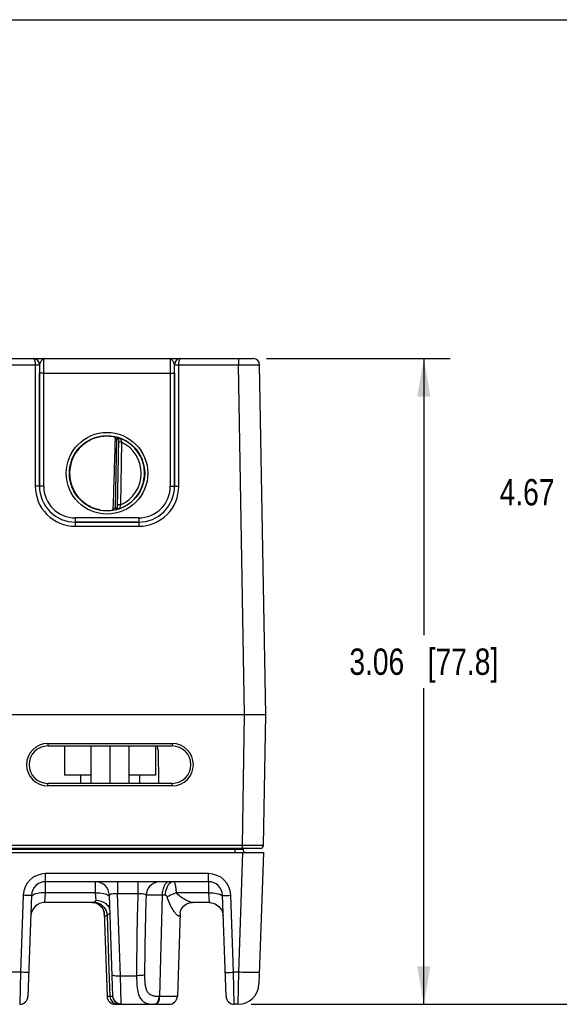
# Model space of a CAD drawing. Header units: inches. Extents: x 0 to 34, y 0 to 22.
# Tile 123 of 168: x 23.2 to 25.8, y 8.1 to 12.8. Entities that reach past the tile are written whole.
import ezdxf

# ---------------------------------------------------------------- set-up
doc = ezdxf.new("R2010")
doc.units = ezdxf.units.IN
doc.header["$LTSCALE"] = 1.87
doc.header["$MEASUREMENT"] = 0
doc.layers.get('0').update_dxf_attribs({"linetype": 'CONTINUOUS'})
doc.layers.add('02___PRT_ALL_AXES', color=7, linetype='CONTINUOUS')
doc.layers.add('DIMENSIONS', color=7, linetype='CONTINUOUS')
doc.styles.get("Standard").update_dxf_attribs({"font": 'txt', "width": 0.8})
doc.dimstyles.new('DIMSTYLE_2', dxfattribs={"dimtxt": 0.125, "dimasz": 0.18, "dimexe": 0.125, "dimexo": 0.0625, "dimgap": 0.0625, "dimtad": 0, "dimtih": 1, "dimtoh": 1, "dimzin": 4, "dimdsep": 46, "dimtxsty": 'STANDARD', "dimblk": '_FILLED', "dimblk1": '_FILLED', "dimblk2": '_FILLED', "dimcen": 0.09, "dimadec": 0, "dimazin": 0, "dimtp": 0.01, "dimtm": 0.01, "dimtfac": 1, "dimtofl": 0, "dimtmove": 0, "dimatfit": 3, "dimldrblk": '_FILLED', "dimfxl": 1, "dimtolj": 1, "dimtzin": 4, "dimarcsym": 0})

# ---------------------------------------------------------------- blocks, each defined once
blk = doc.blocks.new('_FILLED')
at = {"color": 0, "linetype": 'BYBLOCK'}
blk.add_solid([(0, 0), (-1, 0.174), (-1, -0.174)], dxfattribs=at)
blk = doc.blocks.new('*D10')
at = {"layer": 'DIMENSIONS', "color": 2, "linetype": 'CONTINUOUS'}
for p, q in [((24.3885, 11.1834), (25.2599, 11.1834)), ((25.1349, 11.1834), (25.1349, 9.8711)), ((25.1349, 8.1214), (25.1349, 9.6211)), ((24.3155, 8.1214), (25.2599, 8.1214))]:
    blk.add_line(p, q, dxfattribs=at)
at = {"layer": 'DIMENSIONS', "color": 2, "linetype": 'CONTINUOUS', "xscale": 0.18, "yscale": 0.18, "zscale": 0.18}
for p, rotation in [((25.1349, 11.1834), 90), ((25.1349, 8.1214), 270)]:
    blk.add_blockref('_FILLED', p, dxfattribs=dict(at, rotation=rotation))
at = {"layer": 'DIMENSIONS', "color": 2, "linetype": 'CONTINUOUS', "insert": (25.1349, 9.8086), "char_height": 0.125, "width": 1.125, "attachment_point": 2, "line_spacing_factor": 0.9}
blk.add_mtext('3.06{\\Ftxt.shx;\\W1.000000;\\H0.125000; }[77.8]', dxfattribs=at)
blk = doc.blocks.new('*D11')
at = {"layer": 'DIMENSIONS', "color": 2, "linetype": 'CONTINUOUS'}
for p, q in [((14.9411, 12.7904), (26.0099, 12.7904)), ((25.8849, 12.7904), (25.8849, 10.6747)), ((25.8849, 8.1214), (25.8849, 10.4247)), ((24.3155, 8.1214), (26.0099, 8.1214))]:
    blk.add_line(p, q, dxfattribs=at)
at = {"layer": 'DIMENSIONS', "color": 2, "linetype": 'CONTINUOUS', "xscale": 0.18, "yscale": 0.18, "zscale": 0.18}
for p, rotation in [((25.8849, 12.7904), 90), ((25.8849, 8.1214), 270)]:
    blk.add_blockref('_FILLED', p, dxfattribs=dict(at, rotation=rotation))
at = {"layer": 'DIMENSIONS', "color": 2, "linetype": 'CONTINUOUS', "insert": (25.8849, 10.6122), "char_height": 0.125, "width": 1.225, "attachment_point": 2, "line_spacing_factor": 0.9}
blk.add_mtext('4.67{\\Ftxt.shx;\\W1.000000;\\H0.125000; }[118.6]', dxfattribs=at)

msp = doc.modelspace()

# ---------------------------------------------------------------- linework, layer by layer
at = {"color": 7, "linetype": 'CONTINUOUS'}
for p, q in [((22.9271, 11.1834), (23.2817, 11.1834)), ((23.2832, 11.1834), (23.2817, 11.1834)), ((23.2819, 11.1834), (23.982, 11.1834)), ((23.2821, 11.1834), (23.282, 11.1834)), ((23.2835, 11.1834), (23.2821, 11.1834)), ((23.982, 11.1834), (23.9796, 11.1834)), ((23.9821, 11.1834), (23.9806, 11.1833)), ((23.9821, 11.1834), (24.326, 11.1834)), ((24.256, 11.1834), (24.256, 11.1535)), ((22.9173, 11.1535), (23.2916, 11.1535)), ((23.2916, 11.1535), (23.2915, 10.578)), ((23.2916, 11.1535), (23.3116, 11.1535)), ((23.2916, 11.1535), (23.3116, 11.1534)), ((23.3116, 11.1534), (23.3115, 10.5779)), ((23.3119, 11.1534), (23.3116, 11.1534)), ((23.3116, 10.578), (23.3117, 11.1142)), ((23.3317, 11.114), (23.3117, 11.1142)), ((23.3316, 10.5779), (23.3317, 11.114)), ((23.3317, 11.114), (23.9322, 11.114)), ((23.9322, 11.114), (23.9522, 11.1142)), ((23.9322, 11.114), (23.9323, 10.5779)), ((23.9523, 11.1534), (23.952, 11.1534)), ((23.9522, 11.1142), (23.9523, 10.578)), ((23.9523, 11.1534), (23.9723, 11.1535)), ((23.9523, 11.1535), (23.9723, 11.1535)), ((23.9524, 10.5779), (23.9523, 11.1534)), ((23.9723, 11.1535), (24.256, 11.1535)), ((23.9723, 10.578), (23.9723, 11.1535)), ((24.256, 11.1535), (24.356, 11.1539)), ((24.2849, 9.4944), (24.256, 11.1535)), ((24.3849, 9.4944), (24.356, 11.1539)), ((23.6727, 10.4755), (23.6784, 10.8018)), ((23.6806, 10.8094), (23.6784, 10.8018)), ((23.6863, 10.8017), (23.6784, 10.8018)), ((23.6806, 10.8097), (23.6806, 10.8094)), ((23.6863, 10.802), (23.6806, 10.475)), ((23.701, 10.7866), (23.686, 10.7869)), ((23.701, 10.7866), (23.6958, 10.4899)), ((23.3115, 10.5779), (23.2915, 10.578)), ((23.3116, 10.578), (23.3115, 10.5779)), ((23.3316, 10.5779), (23.3116, 10.578)), ((23.9323, 10.5779), (23.9523, 10.578)), ((23.9523, 10.578), (23.9524, 10.5779)), ((23.9524, 10.5779), (23.9723, 10.578)), ((23.6727, 10.4755), (23.6806, 10.4754)), ((23.6746, 10.4679), (23.6727, 10.4755)), ((23.6746, 10.4679), (23.6746, 10.4675)), ((23.6746, 10.4675), (23.6771, 10.4679)), ((23.6806, 10.475), (23.681, 10.4741)), ((23.6958, 10.4899), (23.6808, 10.4902)), ((23.681, 10.4741), (23.6821, 10.4732)), ((23.7823, 10.4279), (23.4816, 10.4279)), ((23.4816, 10.4279), (23.4816, 10.408)), ((23.7823, 10.4279), (23.7823, 10.408)), ((23.4815, 10.408), (23.7824, 10.408)), ((23.4816, 10.408), (23.4815, 10.408)), ((23.4815, 10.408), (23.4815, 10.3881)), ((23.4815, 10.3881), (23.7824, 10.3881)), ((23.7823, 10.408), (23.4816, 10.408)), ((23.7823, 10.408), (23.7824, 10.408)), ((23.7824, 10.408), (23.7824, 10.3881)), ((24.285, 9.4944), (15.463, 9.4944)), ((24.2742, 8.875), (24.285, 9.4944)), ((24.3741, 8.875), (24.3849, 9.4944)), ((23.3507, 9.3581), (23.9412, 9.3581)), ((23.3507, 9.3581), (23.3507, 9.3463)), ((23.3507, 9.3463), (23.9412, 9.3463)), ((23.4299, 9.3463), (23.4299, 9.2084)), ((23.5551, 9.3463), (23.5551, 9.2084)), ((23.5559, 9.3463), (23.5559, 9.1692)), ((23.6459, 9.3463), (23.6459, 9.1692)), ((23.7359, 9.3463), (23.7359, 9.1692)), ((23.8619, 9.3463), (23.8619, 9.2084)), ((23.9412, 9.3581), (23.9412, 9.3463)), ((23.5559, 9.2084), (23.4299, 9.2084)), ((23.5064, 9.2084), (23.5064, 9.1692)), ((23.8619, 9.2084), (23.7359, 9.2084)), ((23.7854, 9.2084), (23.7854, 9.1692)), ((23.9412, 9.1692), (23.3507, 9.1692)), ((23.3507, 9.1569), (23.3507, 9.1692)), ((23.9412, 9.1569), (23.3507, 9.1569)), ((23.9412, 9.1569), (23.9412, 9.1692)), ((24.2742, 8.875), (15.4628, 8.875)), ((24.2742, 8.8603), (24.2742, 8.875)), ((12.5968, 8.8407), (24.3747, 8.8407)), ((24.2383, 8.8552), (15.129, 8.8552)), ((24.3591, 8.8603), (15.4618, 8.8603)), ((24.2383, 8.8552), (24.2382, 8.8603)), ((24.2383, 8.8552), (24.2383, 8.8407)), ((24.2748, 8.8407), (24.255, 8.2734)), ((24.2777, 8.8552), (24.2776, 8.8605)), ((24.3747, 8.8407), (24.353, 8.2179)), ((24.113, 8.7409), (23.3406, 8.7409)), ((23.3406, 8.7029), (23.3406, 8.7409)), ((24.113, 8.7029), (24.113, 8.7409)), ((23.3403, 8.6502), (23.3406, 8.7029)), ((24.113, 8.7029), (23.3406, 8.7029)), ((23.5762, 8.7029), (23.5765, 8.6502)), ((23.6821, 8.7029), (23.6821, 8.6453)), ((23.7782, 8.7029), (23.7782, 8.6453)), ((24.113, 8.7029), (24.1132, 8.6502)), ((23.2344, 8.6383), (23.2216, 8.2734)), ((23.2737, 8.6383), (23.257, 8.1594)), ((23.3372, 8.6045), (23.3403, 8.6502)), ((23.5765, 8.6502), (23.3403, 8.6502)), ((23.5765, 8.6502), (23.579, 8.6147)), ((23.6598, 8.1607), (23.6431, 8.6383)), ((23.7782, 8.6453), (23.6821, 8.6453)), ((23.6956, 8.257), (23.6821, 8.6453)), ((23.8934, 8.6383), (23.8806, 8.1594)), ((23.9081, 8.6383), (23.8934, 8.6383)), ((24.1132, 8.6502), (23.9614, 8.6502)), ((24.1132, 8.6502), (24.1164, 8.6045)), ((24.1748, 8.6386), (24.1775, 8.6362)), ((24.1966, 8.1594), (24.1799, 8.6383)), ((24.2319, 8.2734), (24.2192, 8.6383)), ((23.5602, 8.6045), (23.3372, 8.6045)), ((23.5601, 8.6045), (23.5771, 8.602)), ((23.5771, 8.602), (23.5937, 8.5941)), ((24.1164, 8.6045), (24.0377, 8.6045)), ((23.614, 8.5705), (23.6144, 8.5699)), ((23.618, 8.5588), (23.6184, 8.5555)), ((23.6185, 8.5552), (23.6323, 8.1594)), ((23.6423, 8.2829), (23.6335, 8.5446)), ((23.9795, 8.5552), (23.9656, 8.1594)), ((23.9795, 8.5555), (23.9795, 8.5559)), ((23.9795, 8.5552), (23.9795, 8.5555)), ((23.2216, 8.2734), (23.1519, 8.2734)), ((23.2216, 8.2734), (23.2176, 8.1214)), ((23.6465, 8.1594), (23.6423, 8.2829)), ((24.255, 8.2734), (24.2319, 8.2734)), ((24.2359, 8.1214), (24.2319, 8.2734)), ((24.255, 8.2734), (24.253, 8.1214)), ((23.6956, 8.257), (23.7722, 8.257)), ((23.6991, 8.1231), (23.6956, 8.257)), ((23.6323, 8.1594), (23.6465, 8.1594)), ((23.6465, 8.1594), (23.6592, 8.1594)), ((23.8775, 8.1594), (23.8806, 8.1594)), ((23.8806, 8.1594), (23.9656, 8.1594)), ((23.6717, 8.1214), (23.9263, 8.1214)), ((24.253, 8.1214), (24.2359, 8.1214))]:
    msp.add_line(p, q, dxfattribs=at)
for points in [[(23.5937, 8.5941), (23.606, 8.5831), (23.6138, 8.5712), (23.6175, 8.5611), (23.6178, 8.5595)], [(23.9795, 8.5551), (23.9795, 8.5561), (23.981, 8.563), (23.986, 8.5746), (23.9956, 8.587), (24.0098, 8.5974), (24.0274, 8.6035), (24.0377, 8.6045)], [(24.1164, 8.6045), (24.121, 8.6043), (24.1446, 8.5983), (24.1644, 8.5842), (24.1779, 8.564), (24.1833, 8.5403)], [(23.6144, 8.5699), (23.6176, 8.5604), (23.618, 8.5588)], [(23.6178, 8.5595), (23.6184, 8.5558), (23.6185, 8.5552)], [(23.9795, 8.5559), (23.9809, 8.5626), (23.9809, 8.5628)]]:
    msp.add_lwpolyline(points, dxfattribs=at)
for centre, radius in [((23.6319, 10.6395), 0.1937), ((23.6319, 10.6394), 0.1787)]:
    msp.add_circle(centre, radius, dxfattribs=at)
for centre, radius, start, end in [((23.2817, 11.1801), 0.00327, 87.8599, 89.9826), ((23.2819, 11.1534), 0.03, 87.5291, 89.999), ((23.2819, 11.1534), 0.03, 359.9956, 87.5279), ((23.982, 11.1534), 0.03, 92.7602, 180.0044), ((23.982, 11.1534), 0.03, 90.0012, 92.7589), ((23.9821, 11.1801), 0.00327, 90.0179, 92.1395), ((24.326, 11.1534), 0.03, 1, 90), ((23.2816, 11.1534), 0.03, 359.9986, 0.2485), ((28.1049, 11.1138), 4.7932, 179.5265, 179.9953), ((19.4145, 11.1148), 4.5376, 359.9915, 0.4867), ((23.9823, 11.1534), 0.03, 179.7515, 180.0014), ((23.6319, 10.6395), 0.1772, 97.5897, 260.4103), ((23.6321, 10.6386), 0.1781, 97.6098, 99.3988), ((23.632, 10.6396), 0.1766, 74.0133, 78.9223), ((23.6319, 10.6394), 0.169, 74.0143, 76.3145), ((23.6784, 10.8022), 0.00787, 359.0028, 74.0573), ((23.6784, 10.8018), 0.00787, 1.6021, 74.0232), ((23.6784, 10.8018), 0.00784, 359.0019, 1.612), ((23.6319, 10.6394), 0.1776, 359.9911, 68.799), ((23.9826, 10.8708), 0.2939, 192.9473, 196.6544), ((23.6319, 10.6394), 0.1626, 359.9909, 64.8568), ((23.6302, 10.6395), 0.1755, 180.0274, 181.9215), ((23.632, 10.6394), 0.1776, 289.1913, 359.9989), ((23.632, 10.6394), 0.1626, 293.1308, 0.0029), ((23.4815, 10.578), 0.1899, 179.9889, 270.0019), ((23.4815, 10.5779), 0.1699, 179.9848, 270.0049), ((23.4816, 10.578), 0.17, 179.9855, 269.9982), ((23.4816, 10.5778), 0.15, 179.9812, 270.0003), ((23.7823, 10.578), 0.17, 270.0018, 0.0145), ((23.7823, 10.5778), 0.15, 269.9997, 0.0188), ((23.7824, 10.578), 0.1899, 269.9981, 0.0111), ((23.7824, 10.5779), 0.1699, 269.9951, 0.0152), ((23.6322, 10.6406), 0.1784, 259.0718, 260.3997), ((23.6306, 10.6307), 0.1683, 260.3451, 277.8085), ((23.6319, 10.6393), 0.1767, 277.0182, 283.9844), ((23.6319, 10.6395), 0.169, 280.1153, 283.9841), ((23.6727, 10.4751), 0.00787, 283.9402, 358.9971), ((23.6727, 10.4755), 0.00787, 283.9738, 356.3969), ((23.6728, 10.4755), 0.00784, 356.3871, 358.9981), ((23.3507, 9.2575), 0.1006, 90.0006, 269.9994), ((23.3507, 9.2578), 0.0886, 90, 270), ((23.9412, 9.2575), 0.1006, 270.0003, 89.9997), ((23.9412, 9.2578), 0.0886, 270, 90), ((24.3591, 8.8753), 0.015, 270.0001, 359), ((24.2924, 8.8555), 0.0148, 181, 240.3333), ((23.3406, 8.6346), 0.1063, 90.0003, 177.9997), ((24.113, 8.6346), 0.1063, 2.0026, 89.9973), ((23.3406, 8.636), 0.0669, 90.0003, 177.9977), ((23.5762, 8.636), 0.0669, 2, 90), ((23.884, 8.636), 0.0669, 98.0647, 177.9786), ((24.113, 8.636), 0.0669, 2.0112, 90), ((36.7537, 8.2491), 12.9815, 178.25135, 179.96552), ((40.032, 8.1398), 16.2225, 178.23871, 179.57212), ((23.3372, 8.5375), 0.0669, 90, 177.64), ((23.5627, 8.5352), 0.0714, 7.5142, 16.5809), ((24.253, 8.2214), 0.1, 270, 358), ((23.2176, 8.1608), 0.0394, 269.9997, 357.9918), ((23.6716, 8.1608), 0.0394, 182, 270), ((23.688, 8.1607), 0.0416, 181.8363, 184.9139), ((23.6989, 8.1625), 0.0393, 241.0957, 247.1547), ((23.9263, 8.1608), 0.0394, 270, 358), ((24.2359, 8.1608), 0.0394, 182.0082, 270.0003), ((23.6828, 8.1557), 0.0344, 251.9865, 256.4113)]:
    msp.add_arc(centre, radius, start, end, dxfattribs=at)
msp.add_ellipse((23.6536, 13.3967), major_axis=(0.078, 4.4688), ratio=0.01745, start_param=-2.283644, end_param=-2.189561, dxfattribs=at)
for points, knots in [([(23.2819, 11.1834), (23.2825, 11.1834), (23.284, 11.1828), (23.2857, 11.181), (23.2874, 11.1782), (23.2888, 11.1746), (23.29, 11.1701), (23.2912, 11.163), (23.2916, 11.1574), (23.2916, 11.1535)], [0, 0, 0, 0, 0.058927, 0.132934, 0.228657, 0.347601, 0.48839, 0.647641, 1, 1, 1, 1]), ([(23.3116, 11.1535), (23.3116, 11.1574), (23.31, 11.1651), (23.3036, 11.1748), (23.2942, 11.1814), (23.2868, 11.1832), (23.2832, 11.1834)], [0, 0, 0, 0, 0.256304, 0.50879, 0.756176, 1, 1, 1, 1]), ([(23.3333, 11.1834), (23.3323, 11.1834), (23.3301, 11.1829), (23.327, 11.1808), (23.3241, 11.1777), (23.3211, 11.1736), (23.3182, 11.1689), (23.3154, 11.1638), (23.313, 11.1587), (23.3119, 11.1551), (23.3119, 11.1534)], [0, 0, 0, 0, 0.078756, 0.170582, 0.281971, 0.413169, 0.5601, 0.715105, 0.866637, 1, 1, 1, 1]), ([(23.3317, 11.114), (23.3317, 11.1185), (23.3317, 11.1274), (23.3318, 11.1403), (23.3319, 11.1504), (23.3321, 11.1579), (23.3322, 11.1629), (23.3323, 11.1675), (23.3324, 11.1715), (23.3325, 11.175), (23.3327, 11.1779), (23.3328, 11.1799), (23.3329, 11.1813), (23.333, 11.182), (23.333, 11.1826), (23.3331, 11.183), (23.3332, 11.1832), (23.3332, 11.1834), (23.3333, 11.1834)], [0, 0, 0, 0, 0.195368, 0.382973, 0.55569, 0.634386, 0.706958, 0.772718, 0.831042, 0.881376, 0.923246, 0.956259, 0.969347, 0.980118, 0.98855, 0.994633, 0.998383, 1, 1, 1, 1]), ([(23.9306, 11.1834), (23.9306, 11.1834), (23.9307, 11.1832), (23.9308, 11.183), (23.9309, 11.1826), (23.9309, 11.182), (23.931, 11.1813), (23.9311, 11.1799), (23.9312, 11.1779), (23.9314, 11.175), (23.9315, 11.1715), (23.9316, 11.1675), (23.9317, 11.1629), (23.9318, 11.1579), (23.9319, 11.1504), (23.9321, 11.1403), (23.9322, 11.1274), (23.9322, 11.1185), (23.9322, 11.114)], [0, 0, 0, 0, 0.00163, 0.005392, 0.011478, 0.019909, 0.030679, 0.043767, 0.07678, 0.118649, 0.168982, 0.227304, 0.293062, 0.365632, 0.444325, 0.617036, 0.804634, 1, 1, 1, 1]), ([(23.952, 11.1534), (23.9519, 11.1551), (23.9509, 11.1587), (23.9485, 11.1638), (23.9457, 11.1689), (23.9428, 11.1736), (23.9398, 11.1777), (23.9368, 11.1808), (23.9338, 11.1829), (23.9316, 11.1834), (23.9306, 11.1834)], [0, 0, 0, 0, 0.133375, 0.284921, 0.439936, 0.58687, 0.718061, 0.829437, 0.921249, 1, 1, 1, 1]), ([(23.9806, 11.1833), (23.9769, 11.1832), (23.9696, 11.1814), (23.9602, 11.1748), (23.9539, 11.1651), (23.9523, 11.1574), (23.9523, 11.1535)], [0, 0, 0, 0, 0.243825, 0.491225, 0.743715, 1, 1, 1, 1]), ([(23.9723, 11.1535), (23.9723, 11.1574), (23.9727, 11.163), (23.9739, 11.1701), (23.9751, 11.1746), (23.9765, 11.1782), (23.9781, 11.181), (23.9799, 11.1828), (23.9814, 11.1834), (23.982, 11.1834)], [0, 0, 0, 0, 0.35236, 0.511612, 0.652403, 0.771347, 0.867068, 0.941073, 1, 1, 1, 1]), ([(23.4548, 10.6409), (23.4549, 10.6512), (23.4569, 10.6719), (23.4651, 10.7019), (23.4786, 10.7299), (23.4966, 10.7552), (23.5188, 10.777), (23.5445, 10.7946), (23.5728, 10.8074), (23.5929, 10.8126), (23.603, 10.8143)], [0, 0, 0, 0, 0.124994, 0.249987, 0.374981, 0.49998, 0.624979, 0.749984, 0.87499, 1, 1, 1, 1]), ([(23.6085, 10.8151), (23.6138, 10.8158), (23.633, 10.8174), (23.6524, 10.8158), (23.6659, 10.8129)], [0, 0, 0, 0, 0.279236, 1, 1, 1, 1]), ([(23.6719, 10.8036), (23.6719, 10.8047), (23.6716, 10.807), (23.6703, 10.8099), (23.6684, 10.812), (23.6667, 10.8127), (23.6659, 10.8129)], [0, 0, 0, 0, 0.29813, 0.561485, 0.78951, 1, 1, 1, 1]), ([(23.6962, 10.805), (23.6951, 10.8054), (23.6931, 10.8061), (23.6901, 10.8071), (23.6875, 10.808), (23.6852, 10.8087), (23.6835, 10.8091), (23.6824, 10.8094), (23.6818, 10.8095), (23.6813, 10.8097), (23.6809, 10.8097), (23.6807, 10.8097), (23.6806, 10.8098), (23.6806, 10.8097)], [0, 0, 0, 0, 0.209002, 0.401143, 0.572522, 0.719607, 0.838965, 0.887207, 0.927301, 0.958883, 0.981641, 0.995322, 1, 1, 1, 1]), ([(23.6962, 10.805), (23.6952, 10.8054), (23.6934, 10.8054), (23.6913, 10.805), (23.6898, 10.8045), (23.6884, 10.804), (23.6872, 10.8034), (23.6863, 10.8026), (23.6863, 10.802)], [0, 0, 0, 0, 0.296253, 0.448699, 0.596767, 0.731961, 0.846449, 1, 1, 1, 1]), ([(23.5984, 10.4655), (23.5886, 10.4674), (23.5694, 10.4728), (23.5423, 10.4857), (23.5178, 10.5028), (23.4965, 10.5239), (23.4791, 10.5482), (23.466, 10.5751), (23.4575, 10.6038), (23.4552, 10.6237), (23.4549, 10.6336)], [0, 0, 0, 0, 0.125009, 0.250015, 0.37502, 0.500019, 0.625017, 0.750011, 0.875004, 1, 1, 1, 1]), ([(23.6535, 10.4639), (23.6545, 10.4641), (23.6565, 10.4647), (23.6591, 10.4665), (23.661, 10.4694), (23.6615, 10.4718), (23.6616, 10.4731)], [0, 0, 0, 0, 0.224287, 0.456533, 0.713042, 1, 1, 1, 1]), ([(23.6771, 10.4679), (23.6783, 10.4682), (23.6806, 10.4696), (23.6818, 10.472), (23.6821, 10.4732)], [0, 0, 0, 0, 0.490097, 1, 1, 1, 1]), ([(23.6771, 10.4679), (23.679, 10.4683), (23.6834, 10.4695), (23.6878, 10.4708), (23.6903, 10.4717)], [0, 0, 0, 0, 0.415281, 1, 1, 1, 1]), ([(23.6821, 10.4732), (23.6827, 10.4729), (23.684, 10.4724), (23.6866, 10.4715), (23.689, 10.4713), (23.6903, 10.4717)], [0, 0, 0, 0, 0.226855, 0.484828, 1, 1, 1, 1]), ([(23.6958, 10.4899), (23.6951, 10.4878), (23.6932, 10.4818), (23.6914, 10.4757), (23.6903, 10.4717)], [0, 0, 0, 0, 0.346233, 1, 1, 1, 1]), ([(24.3849, 9.4944), (24.3848, 9.4944), (24.3841, 9.4943), (24.3816, 9.4943), (24.3762, 9.4943), (24.367, 9.4942), (24.349, 9.4942), (24.3278, 9.4941), (24.3075, 9.4942), (24.2947, 9.4943), (24.2882, 9.4944), (24.285, 9.4944)], [0, 0, 0, 0, 0.004826, 0.01923, 0.076142, 0.168554, 0.292918, 0.617335, 0.804919, 0.901987, 1, 1, 1, 1]), ([(24.3741, 8.875), (24.3741, 8.875), (24.3741, 8.875), (24.374, 8.875), (24.3738, 8.875), (24.3736, 8.875), (24.3734, 8.875), (24.3729, 8.875), (24.3721, 8.8749), (24.3711, 8.8749), (24.3698, 8.8749), (24.3682, 8.8749), (24.3657, 8.8749), (24.362, 8.8749), (24.357, 8.8749), (24.3512, 8.8749), (24.3446, 8.8749), (24.3374, 8.8749), (24.3266, 8.8749), (24.3119, 8.8749), (24.2934, 8.8749), (24.2807, 8.875), (24.2742, 8.875)], [0, 0, 0, 0, 0.000309, 0.001216, 0.002722, 0.004829, 0.007536, 0.010839, 0.019232, 0.029986, 0.043077, 0.058473, 0.076137, 0.118094, 0.168544, 0.227001, 0.292904, 0.365616, 0.444439, 0.617324, 0.804913, 1, 1, 1, 1]), ([(24.2777, 8.8552), (24.2777, 8.8551), (24.2773, 8.8552), (24.2768, 8.8551), (24.2758, 8.8551), (24.2739, 8.8551), (24.2706, 8.8551), (24.2658, 8.8551), (24.2599, 8.8551), (24.2506, 8.8551), (24.2433, 8.8552), (24.2383, 8.8552)], [0, 0, 0, 0, 0.004927, 0.019406, 0.043294, 0.076408, 0.168846, 0.293238, 0.444695, 0.61748, 1, 1, 1, 1]), ([(23.9278, 8.7029), (23.9232, 8.7029), (23.9128, 8.6982), (23.9023, 8.6831), (23.8953, 8.6625), (23.8935, 8.6467), (23.8934, 8.6383)], [0, 0, 0, 0, 0.17497, 0.400099, 0.682156, 1, 1, 1, 1]), ([(23.9329, 8.698), (23.9248, 8.6925), (23.9121, 8.6726), (23.9083, 8.6506), (23.9081, 8.6383)], [0, 0, 0, 0, 0.44557, 1, 1, 1, 1]), ([(23.9478, 8.7029), (23.9466, 8.7029), (23.9413, 8.7025), (23.9362, 8.7003), (23.9329, 8.698)], [0, 0, 0, 0, 0.240977, 1, 1, 1, 1]), ([(23.9614, 8.6502), (23.961, 8.6573), (23.9599, 8.6702), (23.9576, 8.6851), (23.9549, 8.6943), (23.9527, 8.6995), (23.9498, 8.7029), (23.9478, 8.7029)], [0, 0, 0, 0, 0.38432, 0.689837, 0.805392, 0.894271, 1, 1, 1, 1]), ([(23.2737, 8.6383), (23.2737, 8.638), (23.2722, 8.6381), (23.2704, 8.6378), (23.2666, 8.6378), (23.2618, 8.6377), (23.2559, 8.6378), (23.2467, 8.6379), (23.2394, 8.6381), (23.2344, 8.6383)], [0, 0, 0, 0, 0.020389, 0.077486, 0.169968, 0.294095, 0.445312, 0.617961, 1, 1, 1, 1]), ([(23.2933, 8.6452), (23.2897, 8.6442), (23.2836, 8.6419), (23.278, 8.6383), (23.2761, 8.6362)], [0, 0, 0, 0, 0.57259, 1, 1, 1, 1]), ([(23.3403, 8.6502), (23.336, 8.6503), (23.3202, 8.6502), (23.3043, 8.6485), (23.2933, 8.6452)], [0, 0, 0, 0, 0.272895, 1, 1, 1, 1]), ([(23.5765, 8.6502), (23.5808, 8.6503), (23.5966, 8.6502), (23.6125, 8.6485), (23.6235, 8.6452)], [0, 0, 0, 0, 0.272899, 1, 1, 1, 1]), ([(23.6235, 8.6452), (23.6271, 8.6442), (23.6333, 8.6419), (23.6389, 8.6383), (23.6407, 8.6362)], [0, 0, 0, 0, 0.572613, 1, 1, 1, 1]), ([(23.6821, 8.6453), (23.6727, 8.6458), (23.6616, 8.6459), (23.6495, 8.6431), (23.6457, 8.6418), (23.6431, 8.6397), (23.6431, 8.6383)], [0, 0, 0, 0, 0.687887, 0.806691, 0.896773, 1, 1, 1, 1]), ([(23.8172, 8.6384), (23.8169, 8.6398), (23.8126, 8.6426), (23.8046, 8.6444), (23.7923, 8.6456), (23.7832, 8.6455), (23.7782, 8.6453)], [0, 0, 0, 0, 0.110424, 0.322731, 0.63247, 1, 1, 1, 1]), ([(23.8934, 8.6383), (23.8832, 8.6384), (23.8652, 8.6385), (23.8419, 8.6388), (23.8267, 8.6384), (23.8193, 8.6387), (23.8172, 8.6384)], [0, 0, 0, 0, 0.399366, 0.710569, 0.914866, 1, 1, 1, 1]), ([(23.9179, 8.6304), (23.9174, 8.6327), (23.9149, 8.6369), (23.9102, 8.6383), (23.9081, 8.6383)], [0, 0, 0, 0, 0.526709, 1, 1, 1, 1]), ([(23.9614, 8.6502), (23.9574, 8.6489), (23.9424, 8.6436), (23.9278, 8.6367), (23.9179, 8.6304)], [0, 0, 0, 0, 0.263549, 1, 1, 1, 1]), ([(24.0377, 8.6045), (24.0321, 8.6045), (24.0194, 8.6088), (24.0002, 8.6179), (23.9795, 8.6312), (23.9665, 8.6429), (23.9614, 8.6502)], [0, 0, 0, 0, 0.186465, 0.431528, 0.70677, 1, 1, 1, 1]), ([(24.1132, 8.6502), (24.1175, 8.6503), (24.1333, 8.6502), (24.1493, 8.6485), (24.1603, 8.6452)], [0, 0, 0, 0, 0.272899, 1, 1, 1, 1]), ([(24.1603, 8.6452), (24.1617, 8.6448), (24.1668, 8.6431), (24.1718, 8.6409), (24.1748, 8.6386)], [0, 0, 0, 0, 0.289098, 1, 1, 1, 1]), ([(24.1799, 8.6383), (24.1799, 8.638), (24.1814, 8.6381), (24.1831, 8.6378), (24.187, 8.6378), (24.1917, 8.6377), (24.1976, 8.6378), (24.2069, 8.6379), (24.2142, 8.6381), (24.2192, 8.6383)], [0, 0, 0, 0, 0.020389, 0.077486, 0.169968, 0.294095, 0.445312, 0.617961, 1, 1, 1, 1]), ([(23.5721, 8.6068), (23.571, 8.6065), (23.5671, 8.6053), (23.5631, 8.6045), (23.5602, 8.6045)], [0, 0, 0, 0, 0.282276, 1, 1, 1, 1]), ([(23.579, 8.6147), (23.5791, 8.613), (23.5778, 8.609), (23.574, 8.6075), (23.5721, 8.6068)], [0, 0, 0, 0, 0.456024, 1, 1, 1, 1]), ([(23.5721, 8.6068), (23.5758, 8.6064), (23.5909, 8.6034), (23.6047, 8.5949), (23.6129, 8.5866)], [0, 0, 0, 0, 0.244663, 1, 1, 1, 1]), ([(23.579, 8.6147), (23.5953, 8.6149), (23.6208, 8.607), (23.6415, 8.5825), (23.6456, 8.5675), (23.6458, 8.5601)], [0, 0, 0, 0, 0.522494, 0.766899, 1, 1, 1, 1]), ([(23.9795, 8.5551), (23.9794, 8.553), (23.9791, 8.5491), (23.9781, 8.5442), (23.9762, 8.5406), (23.9726, 8.5395), (23.9688, 8.5411), (23.9626, 8.5457), (23.9543, 8.5553), (23.9442, 8.5699), (23.9301, 8.5945), (23.9217, 8.6155), (23.9179, 8.6304)], [0, 0, 0, 0, 0.0518, 0.09148, 0.119777, 0.143221, 0.172835, 0.21358, 0.32641, 0.470514, 0.634997, 1, 1, 1, 1]), ([(23.6335, 8.5446), (23.6325, 8.5436), (23.6305, 8.542), (23.6275, 8.5403), (23.6247, 8.5396), (23.6211, 8.541), (23.6189, 8.5471), (23.6186, 8.552), (23.6185, 8.5552)], [0, 0, 0, 0, 0.152567, 0.274779, 0.369386, 0.450938, 0.661345, 1, 1, 1, 1]), ([(23.6458, 8.5601), (23.646, 8.5569), (23.6439, 8.5494), (23.6371, 8.5459), (23.6335, 8.5446)], [0, 0, 0, 0, 0.46314, 1, 1, 1, 1]), ([(23.261, 8.2734), (23.261, 8.2731), (23.2594, 8.2732), (23.2577, 8.2728), (23.2538, 8.2729), (23.2491, 8.2728), (23.2432, 8.2728), (23.2339, 8.273), (23.2266, 8.2732), (23.2216, 8.2734)], [0, 0, 0, 0, 0.020389, 0.077485, 0.169968, 0.294095, 0.445312, 0.61796, 1, 1, 1, 1]), ([(24.1926, 8.2734), (24.1926, 8.2731), (24.1941, 8.2732), (24.1959, 8.2728), (24.1997, 8.2729), (24.2045, 8.2728), (24.2104, 8.2728), (24.2196, 8.273), (24.2269, 8.2732), (24.2319, 8.2734)], [0, 0, 0, 0, 0.020389, 0.077486, 0.169968, 0.294095, 0.445312, 0.617961, 1, 1, 1, 1]), ([(24.3549, 8.2734), (24.3549, 8.2732), (24.354, 8.2729), (24.3527, 8.2727), (24.3502, 8.2725), (24.3453, 8.2722), (24.337, 8.272), (24.3247, 8.2719), (24.3098, 8.272), (24.2862, 8.2724), (24.2677, 8.2729), (24.255, 8.2734)], [0, 0, 0, 0, 0.005911, 0.020689, 0.044676, 0.077779, 0.170232, 0.294319, 0.445488, 0.618082, 1, 1, 1, 1]), ([(23.6563, 8.2611), (23.6563, 8.2606), (23.6574, 8.2597), (23.6612, 8.2584), (23.6693, 8.2573), (23.6814, 8.2567), (23.6906, 8.2568), (23.6956, 8.257)], [0, 0, 0, 0, 0.032419, 0.093366, 0.309008, 0.626514, 1, 1, 1, 1]), ([(23.81, 8.2609), (23.8083, 8.2601), (23.8035, 8.259), (23.7909, 8.2573), (23.78, 8.257), (23.7722, 8.257)], [0, 0, 0, 0, 0.147999, 0.379667, 1, 1, 1, 1]), ([(23.7722, 8.257), (23.7722, 8.2374), (23.7731, 8.2094), (23.7794, 8.1746), (23.7869, 8.1536), (23.7988, 8.1373), (23.8154, 8.1268), (23.8355, 8.122), (23.8498, 8.1214), (23.8574, 8.1214)], [0, 0, 0, 0, 0.314555, 0.450403, 0.568027, 0.670846, 0.769579, 0.876994, 1, 1, 1, 1]), ([(23.81, 8.2609), (23.8099, 8.2469), (23.8104, 8.2265), (23.8149, 8.2008), (23.8206, 8.1844), (23.8302, 8.1713), (23.8439, 8.1632), (23.8601, 8.1597), (23.8715, 8.1593), (23.8775, 8.1594)], [0, 0, 0, 0, 0.293726, 0.427244, 0.547414, 0.655463, 0.760692, 0.87425, 1, 1, 1, 1]), ([(23.6466, 8.1572), (23.6472, 8.1496), (23.6525, 8.1348), (23.6653, 8.1253), (23.6722, 8.1231)], [0, 0, 0, 0, 0.512056, 1, 1, 1, 1]), ([(23.6592, 8.1594), (23.6595, 8.1594), (23.6598, 8.16), (23.6598, 8.1605), (23.6598, 8.1607)], [0, 0, 0, 0, 0.619253, 1, 1, 1, 1]), ([(23.6592, 8.1594), (23.6596, 8.1496), (23.6682, 8.1294), (23.6886, 8.1214), (23.6984, 8.1214)], [0, 0, 0, 0, 0.50069, 1, 1, 1, 1]), ([(23.6598, 8.1607), (23.66, 8.1541), (23.664, 8.1408), (23.6741, 8.1313), (23.6799, 8.1281)], [0, 0, 0, 0, 0.498829, 1, 1, 1, 1]), ([(23.8775, 8.1594), (23.8773, 8.151), (23.8753, 8.137), (23.8661, 8.1237), (23.8606, 8.1219)], [0, 0, 0, 0, 0.590444, 1, 1, 1, 1]), ([(23.8806, 8.1594), (23.8805, 8.1545), (23.8794, 8.1451), (23.8753, 8.1312), (23.8671, 8.1214), (23.8613, 8.1214)], [0, 0, 0, 0, 0.326212, 0.61508, 1, 1, 1, 1]), ([(23.6984, 8.1214), (23.6988, 8.1214), (23.6992, 8.1223), (23.6991, 8.1229), (23.6991, 8.1231)], [0, 0, 0, 0, 0.613379, 1, 1, 1, 1])]:
    msp.add_open_spline(points, degree=3, knots=knots, dxfattribs=at)
for points in [[(23.6129, 8.5866), (23.6213, 8.5781), (23.6278, 8.5671), (23.6312, 8.5556)], [(23.6836, 8.1263), (23.6885, 8.1242), (23.6939, 8.1231), (23.6991, 8.1231)], [(23.6747, 8.1223), (23.6773, 8.1217), (23.6799, 8.1214), (23.6825, 8.1214)], [(23.8606, 8.1219), (23.8596, 8.1216), (23.8585, 8.1214), (23.8574, 8.1214)]]:
    msp.add_open_spline(points, degree=3, dxfattribs=at)
at = {"layer": '02___PRT_ALL_AXES', "color": 7, "linetype": 'CONTINUOUS'}
msp.add_line((23.874, 9.3264), (23.8767, 9.1692), dxfattribs=at)
for centre, radius, start, end in [((23.8149, 9.3253), 0.0591, 1, 20.8707), ((23.816, 9.3257), 0.0579, 18.6221, 20.8877)]:
    msp.add_arc(centre, radius, start, end, dxfattribs=at)

# ---------------------------------------------------------------- dimensions: what is measured, and where the dimension line sits
at = {"layer": 'DIMENSIONS', "color": 2, "linetype": 'CONTINUOUS'}
for base, p1, p2, angle, picture, middle in [((25.8849, 12.7904), (24.253, 8.1214), (14.8786, 12.7904), 90, '*D11', (25.8849, 10.5497)), ((25.1349, 8.1214), (24.326, 11.1834), (24.253, 8.1214), 270, '*D10', (25.1349, 9.7461))]:
    dim = msp.add_linear_dim(base=base, p1=p1, p2=p2, angle=angle, dimstyle='DIMSTYLE_2', dxfattribs=at)
    dim.commit()
    dim.dimension.update_dxf_attribs({"geometry": picture, "text_midpoint": middle, "dimtype": 160})

doc.saveas('drawing.dxf')
